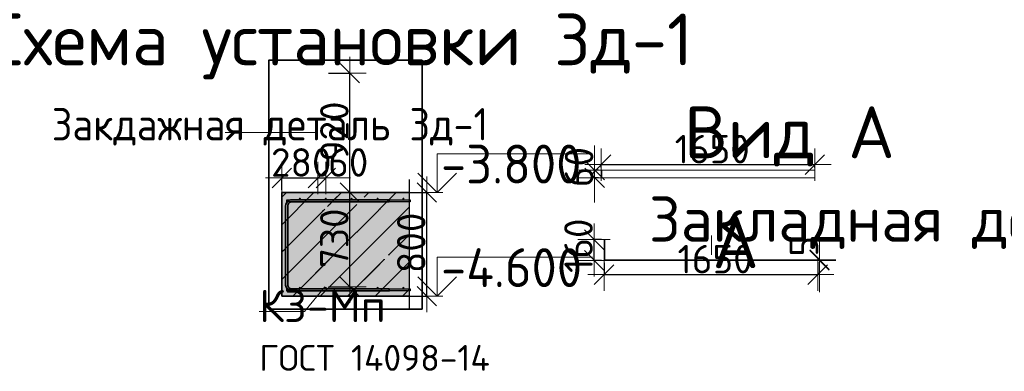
# Model space of a CAD drawing. Header units: millimetres. Extents: x -3725 to 93325, y -74170 to 82591.
# Tile 132 of 133: x 76628 to 84232, y 73065 to 75780. Entities that reach past the tile are written whole.
import ezdxf

# ---------------------------------------------------------------- set-up
doc = ezdxf.new("R2010")
doc.units = ezdxf.units.MM
doc.header["$PDMODE"] = 65
doc.linetypes.add('______11', pattern=[500, 400, -50, 0, -50])
doc.linetypes.add('______5', pattern=[1100, 800, -100, 100, -100])
for name, color, linetype, lineweight in [('Standard', 7, 'Continuous', 25), ('Арм.стержн. Арматура края', 96, 'Continuous', 35), ('Высотная отметки_ общее', 7, 'Continuous', 13), ('Размерная линия_ общее', 7, 'Continuous', 13)]:
    doc.layers.add(name, color=color, linetype=linetype, lineweight=lineweight)
for name, color, linetype, lineweight, true_color in [('Арм.стержн.верхн.зоны У', 7, 'Continuous', 35, 0xecec00), ('Арм.стержн.верхн.зоны Х', 7, 'Continuous', 35, 0x0000c6), ('Арм.стержн.ниж.зоны У', 7, 'Continuous', 35, 0x00b300), ('Арм.стержн.ниж.зоны Х', 7, 'Continuous', 35, 0xc600c6)]:
    doc.layers.add(name, color=color, linetype=linetype, lineweight=lineweight, true_color=true_color)
doc.styles.add('ARIAL', font='ARIAL.TTF')
doc.styles.add('ISOCPEUR', font='ISOCPEUR')
doc.dimstyles.new('DIMSTYLE_19', dxfattribs={"dimtxt": 220, "dimasz": 250, "dimexe": 0, "dimexo": 0.001, "dimgap": 110, "dimtad": 2, "dimdec": 0, "dimrnd": 1, "dimzin": 12, "dimdsep": 46, "dimtxsty": 'ISOCPEUR', "dimblk1": 'ALL_ML_STRICH', "dimblk2": 'ALL_ML_STRICH', "dimsah": 1, "dimcen": 0, "dimse1": 1, "dimse2": 1, "dimclrd": 7, "dimclre": 256, "dimclrt": 7, "dimadec": 0, "dimazin": 0, "dimtfac": 1, "dimtdec": 0, "dimtix": 1, "dimtmove": 2, "dimatfit": 3, "dimfxl": 0, "dimtvp": 1.2, "dimtzin": 0, "dimlwd": 0, "dimlwe": -3, "dimarcsym": 0})
doc.dimstyles.new('DIMSTYLE_3', dxfattribs={"dimtxt": 220, "dimasz": 250, "dimexe": 0, "dimexo": 0, "dimgap": 110, "dimtad": 2, "dimdec": 0, "dimrnd": 5, "dimzin": 12, "dimdsep": 46, "dimtxsty": 'ISOCPEUR', "dimblk1": 'ALL_ML_STRICH', "dimblk2": 'ALL_ML_STRICH', "dimsah": 1, "dimcen": 0, "dimclrd": 7, "dimclre": 256, "dimclrt": 7, "dimadec": 0, "dimazin": 0, "dimtfac": 1, "dimtdec": 0, "dimtix": 1, "dimtmove": 2, "dimatfit": 3, "dimfxl": 0, "dimtzin": 0, "dimlwd": 0, "dimlwe": -3, "dimarcsym": 0})
doc.dimstyles.new('DIMSTYLE_5', dxfattribs={"dimtxt": 220, "dimasz": 250, "dimexe": 0, "dimexo": 0, "dimgap": 110, "dimtad": 2, "dimdec": 0, "dimrnd": 5, "dimzin": 12, "dimdsep": 46, "dimtxsty": 'ISOCPEUR', "dimblk1": 'ALL_ML_STRICH', "dimblk2": 'ALL_ML_STRICH', "dimsah": 1, "dimcen": 0, "dimclrd": 7, "dimclre": 256, "dimclrt": 7, "dimadec": 0, "dimazin": 0, "dimtfac": 1, "dimtdec": 0, "dimtix": 1, "dimtmove": 2, "dimatfit": 3, "dimfxl": 0, "dimtvp": 1.2, "dimtzin": 0, "dimlwd": 0, "dimlwe": -3, "dimarcsym": 0})

# ---------------------------------------------------------------- blocks, each defined once
blk = doc.blocks.new('ALL_ML_STRICH')
at = {"color": 0, "linetype": 'ByBlock', "lineweight": -2}
for p, q in [((0, -0.5), (0, 0.5)), ((-1, 0), (0.5, 0)), ((-0.3, -0.3), (0.3, 0.3))]:
    blk.add_line(p, q, dxfattribs=at)
blk = doc.blocks.new('*D569')
at = {"layer": 'DEFPOINTS', "color": 7, "linetype": 'Continuous', "lineweight": 13, "transparency": 33554687}
for p in [(78991.6, 74445.4), (78991.6, 73717.6), (79178, 73717.6)]:
    blk.add_point(p, dxfattribs=at)
at = {"layer": 'Размерная линия_ общее', "color": 253, "linetype": 'Continuous', "lineweight": -2, "true_color": 0xa0a0a0, "transparency": 33554687}
for p, q in [((79011.6, 74445.4), (79178, 74445.4)), ((79011.6, 73717.6), (79178, 73717.6))]:
    blk.add_line(p, q, dxfattribs=at)
at = {"layer": 'Размерная линия_ общее', "color": 7, "linetype": 'Continuous', "lineweight": -2, "transparency": 33554687}
blk.add_line((79178, 73717.6), (79178, 74445.4), dxfattribs=at)
at = {"layer": 'Размерная линия_ общее', "color": 7, "linetype": 'Continuous', "lineweight": 13, "transparency": 33554687, "xscale": 250, "yscale": 250, "zscale": 250}
for p, rotation in [((79178, 74445.4), 90), ((79178, 73717.6), 270)]:
    blk.add_blockref('ALL_ML_STRICH', p, dxfattribs=dict(at, rotation=rotation))
at = {"layer": 'Размерная линия_ общее', "color": 7, "linetype": 'Continuous', "lineweight": 13, "transparency": 33554687, "insert": (79058, 74092.5), "char_height": 220, "width": 660, "attachment_point": 5, "rotation": 90, "style": 'ISOCPEUR'}
blk.add_mtext('\\A1;{730}', dxfattribs=at)
blk = doc.blocks.new('*D570')
at = {"layer": 'DEFPOINTS', "color": 7, "linetype": 'Continuous', "lineweight": 13, "transparency": 33554687}
for p in [(78991.6, 75367.6), (78991.6, 74445.4), (79178, 74445.4)]:
    blk.add_point(p, dxfattribs=at)
at = {"layer": 'Размерная линия_ общее', "color": 253, "linetype": 'Continuous', "lineweight": -2, "true_color": 0xa0a0a0, "transparency": 33554687}
for p, q in [((79011.6, 75367.6), (79178, 75367.6)), ((79011.6, 74445.4), (79178, 74445.4))]:
    blk.add_line(p, q, dxfattribs=at)
at = {"layer": 'Размерная линия_ общее', "color": 7, "linetype": 'Continuous', "lineweight": -2, "transparency": 33554687}
blk.add_line((79178, 74445.4), (79178, 75367.6), dxfattribs=at)
at = {"layer": 'Размерная линия_ общее', "color": 7, "linetype": 'Continuous', "lineweight": 13, "transparency": 33554687, "xscale": 250, "yscale": 250, "zscale": 250}
for p, rotation in [((79178, 75367.6), 90), ((79178, 74445.4), 270)]:
    blk.add_blockref('ALL_ML_STRICH', p, dxfattribs=dict(at, rotation=rotation))
at = {"layer": 'Размерная линия_ общее', "color": 7, "linetype": 'Continuous', "lineweight": 13, "transparency": 33554687, "insert": (79058, 74917.5), "char_height": 220, "width": 660, "attachment_point": 5, "rotation": 90, "style": 'ISOCPEUR'}
blk.add_mtext('\\A1;{920}', dxfattribs=at)
blk = doc.blocks.new('*D571')
at = {"layer": 'DEFPOINTS', "color": 7, "linetype": 'Continuous', "lineweight": 13, "transparency": 33554687}
for p in [(79547.7, 74445.4), (79547.7, 73645.4), (79772.1, 73645.4)]:
    blk.add_point(p, dxfattribs=at)
at = {"layer": 'Размерная линия_ общее', "color": 253, "linetype": 'Continuous', "lineweight": -2, "true_color": 0xa0a0a0, "transparency": 33554687}
for p, q in [((79567.7, 74445.4), (79772.1, 74445.4)), ((79567.7, 73645.4), (79772.1, 73645.4))]:
    blk.add_line(p, q, dxfattribs=at)
at = {"layer": 'Размерная линия_ общее', "color": 7, "linetype": 'Continuous', "lineweight": -2, "transparency": 33554687}
blk.add_line((79772.1, 73645.4), (79772.1, 74445.4), dxfattribs=at)
at = {"layer": 'Размерная линия_ общее', "color": 7, "linetype": 'Continuous', "lineweight": 13, "transparency": 33554687, "xscale": 250, "yscale": 250, "zscale": 250}
for p, rotation in [((79772.1, 74445.4), 90), ((79772.1, 73645.4), 270)]:
    blk.add_blockref('ALL_ML_STRICH', p, dxfattribs=dict(at, rotation=rotation))
at = {"layer": 'Размерная линия_ общее', "color": 7, "linetype": 'Continuous', "lineweight": 13, "transparency": 33554687, "insert": (79652.1, 74056.4), "char_height": 220, "width": 660, "attachment_point": 5, "rotation": 90, "style": 'ISOCPEUR'}
blk.add_mtext('\\A1;{800}', dxfattribs=at)
blk = doc.blocks.new('*D572')
at = {"layer": 'DEFPOINTS', "color": 7, "linetype": 'Continuous', "lineweight": 13, "transparency": 33554687}
for p in [(78651.6, 74557.7), (78931.6, 74544.2), (78651.6, 74445.4)]:
    blk.add_point(p, dxfattribs=at)
at = {"layer": 'Размерная линия_ общее', "color": 253, "linetype": 'Continuous', "lineweight": -2, "true_color": 0xa0a0a0, "transparency": 33554687}
for p, q in [((78651.6, 74465.4), (78651.6, 74557.7)), ((78931.6, 74557.7), (78931.6, 74557.7))]:
    blk.add_line(p, q, dxfattribs=at)
at = {"layer": 'Размерная линия_ общее', "color": 7, "linetype": 'Continuous', "lineweight": -2, "transparency": 33554687}
blk.add_line((78651.6, 74557.7), (78931.6, 74557.7), dxfattribs=at)
at = {"layer": 'Размерная линия_ общее', "color": 7, "linetype": 'Continuous', "lineweight": 13, "transparency": 33554687, "xscale": 250, "yscale": 250, "zscale": 250, "rotation": 180}
blk.add_blockref('ALL_ML_STRICH', (78651.6, 74557.7), dxfattribs=at)
at = {"layer": 'Размерная линия_ общее', "color": 7, "linetype": 'Continuous', "lineweight": 13, "transparency": 33554687, "xscale": 250, "yscale": 250, "zscale": 250}
blk.add_blockref('ALL_ML_STRICH', (78931.6, 74557.7), dxfattribs=at)
at = {"layer": 'Размерная линия_ общее', "color": 7, "linetype": 'Continuous', "lineweight": 13, "transparency": 33554687, "insert": (78802.6, 74677.7), "char_height": 220, "width": 660, "attachment_point": 5, "style": 'ISOCPEUR'}
blk.add_mtext('\\A1;{280}', dxfattribs=at)
blk = doc.blocks.new('*D573')
at = {"layer": 'DEFPOINTS', "color": 7, "linetype": 'Continuous', "lineweight": 13, "transparency": 33554687}
for p in [(78931.6, 74557.7), (78931.6, 74544.2), (78991.6, 74544.2)]:
    blk.add_point(p, dxfattribs=at)
at = {"layer": 'Размерная линия_ общее', "color": 253, "linetype": 'Continuous', "lineweight": -2, "true_color": 0xa0a0a0, "transparency": 33554687}
for p, q in [((78931.6, 74557.7), (78931.6, 74557.7)), ((78991.6, 74557.7), (78991.6, 74557.7))]:
    blk.add_line(p, q, dxfattribs=at)
at = {"layer": 'Размерная линия_ общее', "color": 7, "linetype": 'Continuous', "lineweight": -2, "transparency": 33554687}
blk.add_line((78931.6, 74557.7), (78991.6, 74557.7), dxfattribs=at)
at = {"layer": 'Размерная линия_ общее', "color": 7, "linetype": 'Continuous', "lineweight": 13, "transparency": 33554687, "xscale": 250, "yscale": 250, "zscale": 250}
blk.add_blockref('ALL_ML_STRICH', (78991.6, 74557.7), dxfattribs=at)
at = {"layer": 'Размерная линия_ общее', "color": 7, "linetype": 'Continuous', "lineweight": 13, "transparency": 33554687, "xscale": 250, "yscale": 250, "zscale": 250, "rotation": 180}
blk.add_blockref('ALL_ML_STRICH', (78931.6, 74557.7), dxfattribs=at)
at = {"layer": 'Размерная линия_ общее', "color": 7, "linetype": 'Continuous', "lineweight": 13, "transparency": 33554687, "insert": (79165.4, 74678), "char_height": 220, "width": 440, "attachment_point": 5, "style": 'ISOCPEUR'}
blk.add_mtext('\\A1;{60}', dxfattribs=at)
blk = doc.blocks.new('COMPLEX_ELEVATIONDIM_4')
at = {"layer": 'Высотная отметки_ общее', "color": 7, "linetype": 'Continuous', "lineweight": 13, "transparency": 33554687}
for p, q in [((79852.1, 74445.4), (79852.1, 74745.4)), ((79852.1, 74745.4), (81052.1, 74745.4)), ((79852.1, 74445.4), (79702.1, 74595.4)), ((79852.1, 74445.4), (80002.1, 74595.4)), ((79852.1, 74445.4), (79852.1, 74445.4)), ((79852.1, 74445.4), (79852.1, 74445.4)), ((79852.1, 74445.4), (79852.1, 74445.4)), ((79852.1, 74445.4), (79852.1, 74445.4)), ((79852.1, 73645.4), (79852.1, 73945.4)), ((79852.1, 73945.4), (81052.1, 73945.4)), ((79852.1, 73645.4), (79702.1, 73795.4)), ((79852.1, 73645.4), (80002.1, 73795.4)), ((79852.1, 73645.4), (79852.1, 73645.4)), ((79852.1, 73645.4), (79852.1, 73645.4)), ((79852.1, 73645.4), (79852.1, 73645.4)), ((79852.1, 73645.4), (79852.1, 73645.4))]:
    blk.add_line(p, q, dxfattribs=at)
for points in [[(79852.1, 74445.4), (79837.1, 74445.4), (79837.1, 74445.4), (79703.2, 74445.4)], [(79852.1, 73645.4), (79812.1, 73645.4), (79812.1, 73645.4), (79703.2, 73645.4)]]:
    blk.add_lwpolyline(points, dxfattribs=at)
at = {"layer": 'Высотная отметки_ общее', "color": 7, "linetype": 'Continuous', "lineweight": 13, "transparency": 33554687, "char_height": 300, "attachment_point": 7, "style": 'ISOCPEUR'}
for s, insert, width in [('\\W0.95;-3.800', (79882.1, 74515.4), 1281.435), ('\\W0.95;-4.600', (79882.1, 73715.4), 1311.684)]:
    blk.add_mtext(s, dxfattribs=dict(at, insert=insert, width=width))
blk = doc.blocks.new('*D575')
at = {"layer": 'DEFPOINTS', "color": 7, "linetype": 'Continuous', "lineweight": 13, "transparency": 33554687}
for p in [(81118.7, 74618.5), (81068.1, 74558.5), (81118.7, 74558.5)]:
    blk.add_point(p, dxfattribs=at)
at = {"layer": 'Размерная линия_ общее', "color": 253, "linetype": 'Continuous', "lineweight": -2, "true_color": 0xa0a0a0, "transparency": 33554687}
for p, q in [((81098.7, 74618.5), (81068.1, 74618.5)), ((81098.7, 74558.5), (81068.1, 74558.5))]:
    blk.add_line(p, q, dxfattribs=at)
at = {"layer": 'Размерная линия_ общее', "color": 7, "linetype": 'Continuous', "lineweight": -2, "transparency": 33554687}
blk.add_line((81068.1, 74558.5), (81068.1, 74618.5), dxfattribs=at)
at = {"layer": 'Размерная линия_ общее', "color": 7, "linetype": 'Continuous', "lineweight": 13, "transparency": 33554687, "xscale": 250, "yscale": 250, "zscale": 250}
for p, rotation in [((81068.1, 74558.5), 270), ((81068.1, 74618.5), 90)]:
    blk.add_blockref('ALL_ML_STRICH', p, dxfattribs=dict(at, rotation=rotation))
at = {"layer": 'Размерная линия_ общее', "color": 7, "linetype": 'Continuous', "lineweight": 13, "transparency": 33554687, "insert": (80947.9, 74642), "char_height": 220, "width": 440, "attachment_point": 5, "rotation": 90, "style": 'ISOCPEUR'}
blk.add_mtext('\\A1;{60}', dxfattribs=at)
blk = doc.blocks.new('*D576')
at = {"layer": 'DEFPOINTS', "color": 7, "linetype": 'Continuous', "lineweight": 13, "transparency": 33554687}
for p in [(81118.7, 74660.7), (81118.7, 74618.5), (82768.7, 74618.5)]:
    blk.add_point(p, dxfattribs=at)
at = {"layer": 'Размерная линия_ общее', "color": 253, "linetype": 'Continuous', "lineweight": -2, "true_color": 0xa0a0a0, "transparency": 33554687}
for p, q in [((81118.7, 74638.5), (81118.7, 74660.7)), ((82768.7, 74638.5), (82768.7, 74660.7))]:
    blk.add_line(p, q, dxfattribs=at)
at = {"layer": 'Размерная линия_ общее', "color": 7, "linetype": 'Continuous', "lineweight": -2, "transparency": 33554687}
blk.add_line((81118.7, 74660.7), (82768.7, 74660.7), dxfattribs=at)
at = {"layer": 'Размерная линия_ общее', "color": 7, "linetype": 'Continuous', "lineweight": 13, "transparency": 33554687, "xscale": 250, "yscale": 250, "zscale": 250, "rotation": 180}
blk.add_blockref('ALL_ML_STRICH', (81118.7, 74660.7), dxfattribs=at)
at = {"layer": 'Размерная линия_ общее', "color": 7, "linetype": 'Continuous', "lineweight": 13, "transparency": 33554687, "xscale": 250, "yscale": 250, "zscale": 250}
blk.add_blockref('ALL_ML_STRICH', (82768.7, 74660.7), dxfattribs=at)
at = {"layer": 'Размерная линия_ общее', "color": 7, "linetype": 'Continuous', "lineweight": 13, "transparency": 33554687, "insert": (81976.7, 74780.7), "char_height": 220, "width": 880, "attachment_point": 5, "style": 'ISOCPEUR'}
blk.add_mtext('\\A1;{1650}', dxfattribs=at)
blk = doc.blocks.new('*D577')
at = {"layer": 'DEFPOINTS', "color": 7, "linetype": 'Continuous', "lineweight": 13, "transparency": 33554687}
for p in [(81140.8, 74081.6), (81063.7, 73921.6), (81140.8, 73921.6)]:
    blk.add_point(p, dxfattribs=at)
at = {"layer": 'Размерная линия_ общее', "color": 253, "linetype": 'Continuous', "lineweight": -2, "true_color": 0xa0a0a0, "transparency": 33554687}
for p, q in [((81120.8, 74081.6), (81063.7, 74081.6)), ((81120.8, 73921.6), (81063.7, 73921.6))]:
    blk.add_line(p, q, dxfattribs=at)
at = {"layer": 'Размерная линия_ общее', "color": 7, "linetype": 'Continuous', "lineweight": -2, "transparency": 33554687}
blk.add_line((81063.7, 73921.6), (81063.7, 74081.6), dxfattribs=at)
at = {"layer": 'Размерная линия_ общее', "color": 7, "linetype": 'Continuous', "lineweight": 13, "transparency": 33554687, "xscale": 250, "yscale": 250, "zscale": 250}
for p, rotation in [((81063.7, 74081.6), 90), ((81063.7, 73921.6), 270)]:
    blk.add_blockref('ALL_ML_STRICH', p, dxfattribs=dict(at, rotation=rotation))
at = {"layer": 'Размерная линия_ общее', "color": 7, "linetype": 'Continuous', "lineweight": 13, "transparency": 33554687, "insert": (80943.7, 74034.6), "char_height": 220, "width": 660, "attachment_point": 5, "rotation": 90, "style": 'ISOCPEUR'}
blk.add_mtext('\\A1;{160}', dxfattribs=at)
blk = doc.blocks.new('*D578')
at = {"layer": 'DEFPOINTS', "color": 7, "linetype": 'Continuous', "lineweight": 13, "transparency": 33554687}
for p in [(81140.8, 73921.6), (82790.8, 73926.6), (81140.8, 73811.3)]:
    blk.add_point(p, dxfattribs=at)
at = {"layer": 'Размерная линия_ общее', "color": 253, "linetype": 'Continuous', "lineweight": -2, "true_color": 0xa0a0a0, "transparency": 33554687}
for p, q in [((81140.8, 73901.6), (81140.8, 73811.3)), ((82790.8, 73906.6), (82790.8, 73811.3))]:
    blk.add_line(p, q, dxfattribs=at)
at = {"layer": 'Размерная линия_ общее', "color": 7, "linetype": 'Continuous', "lineweight": -2, "transparency": 33554687}
blk.add_line((81140.8, 73811.3), (82790.8, 73811.3), dxfattribs=at)
at = {"layer": 'Размерная линия_ общее', "color": 7, "linetype": 'Continuous', "lineweight": 13, "transparency": 33554687, "xscale": 250, "yscale": 250, "zscale": 250, "rotation": 180}
blk.add_blockref('ALL_ML_STRICH', (81140.8, 73811.3), dxfattribs=at)
at = {"layer": 'Размерная линия_ общее', "color": 7, "linetype": 'Continuous', "lineweight": 13, "transparency": 33554687, "xscale": 250, "yscale": 250, "zscale": 250}
blk.add_blockref('ALL_ML_STRICH', (82790.8, 73811.3), dxfattribs=at)
at = {"layer": 'Размерная линия_ общее', "color": 7, "linetype": 'Continuous', "lineweight": 13, "transparency": 33554687, "insert": (81998.8, 73931.3), "char_height": 220, "width": 880, "attachment_point": 5, "style": 'ISOCPEUR'}
blk.add_mtext('\\A1;{1650}', dxfattribs=at)
blk = doc.blocks.new('*D579')
at = {"layer": 'DEFPOINTS', "color": 7, "linetype": 'Continuous', "lineweight": 13, "transparency": 33554687}
for p in [(82790.8, 73926.6), (82790.8, 73921.6), (82804.9, 73921.6)]:
    blk.add_point(p, dxfattribs=at)
at = {"layer": 'Размерная линия_ общее', "color": 7, "linetype": 'Continuous', "lineweight": -2, "transparency": 33554687}
blk.add_line((82804.9, 73921.6), (82804.9, 73926.6), dxfattribs=at)
at = {"layer": 'Размерная линия_ общее', "color": 7, "linetype": 'Continuous', "lineweight": 13, "transparency": 33554687, "xscale": 250, "yscale": 250, "zscale": 250}
for p, rotation in [((82804.9, 73921.6), 270), ((82804.9, 73926.6), 90)]:
    blk.add_blockref('ALL_ML_STRICH', p, dxfattribs=dict(at, rotation=rotation))
at = {"layer": 'Размерная линия_ общее', "color": 7, "linetype": 'Continuous', "lineweight": 13, "transparency": 33554687, "insert": (82685.1, 74030.2), "char_height": 220, "width": 220, "attachment_point": 5, "rotation": 90, "style": 'ISOCPEUR'}
blk.add_mtext('\\A1;{5}', dxfattribs=at)

msp = doc.modelspace()

# ---------------------------------------------------------------- hatches: boundary and pattern name
at = {"layer": 'Standard', "linetype": 'Continuous', "lineweight": 13, "transparency": 33554687}
h = msp.add_hatch(dxfattribs=at)
h.set_pattern_fill('__________539', scale=100, style=0, pattern_type=2)
h.set_pattern_definition([(45, (0, 0), (-212.132, 212.132), [400, -50, 0, -50]), (45, (-106.07, 106.07), (-212.132, 212.132), [800, -100, 100, -100])])
h.paths.add_polyline_path([(79635.3, 74445.4), (78651.6, 74445.4), (78651.6, 73645.4), (79635.3, 73645.4)], flags=0)
at = {"layer": 'Standard', "linetype": 'Continuous', "lineweight": 13, "true_color": 0xc7c7c7, "transparency": 33554687}
msp.add_hatch(color=9, dxfattribs=at).paths.add_polyline_path([(79635.3, 74445.4), (78651.6, 74445.4), (78651.6, 73645.4), (79635.3, 73645.4)])
at = {"layer": 'Арм.стержн.верхн.зоны У', "linetype": 'Continuous', "lineweight": 50, "transparency": 33554687}
for points in [[(78799.6, 74397.4), (78799, 74400.4), (78797.3, 74403), (78794.7, 74404.8), (78791.6, 74405.4), (78788.6, 74404.8), (78786, 74403), (78784.2, 74400.4), (78783.6, 74397.4), (78784.2, 74394.3), (78786, 74391.7), (78788.6, 74390), (78791.6, 74389.4), (78794.7, 74390), (78797.3, 74391.7), (78799, 74394.3)], [(78999.6, 74397.4), (78999, 74400.4), (78997.3, 74403), (78994.7, 74404.8), (78991.6, 74405.4), (78988.6, 74404.8), (78986, 74403), (78984.2, 74400.4), (78983.6, 74397.4), (78984.2, 74394.3), (78986, 74391.7), (78988.6, 74390), (78991.6, 74389.4), (78994.7, 74390), (78997.3, 74391.7), (78999, 74394.3)], [(79199.6, 74397.4), (79199, 74400.4), (79197.3, 74403), (79194.7, 74404.8), (79191.6, 74405.4), (79188.6, 74404.8), (79186, 74403), (79184.2, 74400.4), (79183.6, 74397.4), (79184.2, 74394.3), (79186, 74391.7), (79188.6, 74390), (79191.6, 74389.4), (79194.7, 74390), (79197.3, 74391.7), (79199, 74394.3)], [(79399.6, 74397.4), (79399, 74400.4), (79397.3, 74403), (79394.7, 74404.8), (79391.6, 74405.4), (79388.6, 74404.8), (79386, 74403), (79384.2, 74400.4), (79383.6, 74397.4), (79384.2, 74394.3), (79386, 74391.7), (79388.6, 74390), (79391.6, 74389.4), (79394.7, 74390), (79397.3, 74391.7), (79399, 74394.3)], [(79599.6, 74397.4), (79599, 74400.4), (79597.3, 74403), (79594.7, 74404.8), (79591.6, 74405.4), (79588.6, 74404.8), (79586, 74403), (79584.2, 74400.4), (79583.6, 74397.4), (79584.2, 74394.3), (79586, 74391.7), (79588.6, 74390), (79591.6, 74389.4), (79594.7, 74390), (79597.3, 74391.7), (79599, 74394.3)]]:
    msp.add_hatch(color=41, dxfattribs=at).paths.add_polyline_path(points)
at = {"layer": 'Арм.стержн.ниж.зоны У', "linetype": 'Continuous', "lineweight": 50, "transparency": 33554687}
for points in [[(78799.6, 73709.4), (78799, 73712.4), (78797.3, 73715), (78794.7, 73716.8), (78791.6, 73717.4), (78788.6, 73716.8), (78786, 73715), (78784.2, 73712.4), (78783.6, 73709.4), (78784.2, 73706.3), (78786, 73703.7), (78788.6, 73702), (78791.6, 73701.4), (78794.7, 73702), (78797.3, 73703.7), (78799, 73706.3)], [(78999.6, 73709.4), (78999, 73712.4), (78997.3, 73715), (78994.7, 73716.8), (78991.6, 73717.4), (78988.6, 73716.8), (78986, 73715), (78984.2, 73712.4), (78983.6, 73709.4), (78984.2, 73706.3), (78986, 73703.7), (78988.6, 73702), (78991.6, 73701.4), (78994.7, 73702), (78997.3, 73703.7), (78999, 73706.3)], [(79199.6, 73709.4), (79199, 73712.4), (79197.3, 73715), (79194.7, 73716.8), (79191.6, 73717.4), (79188.6, 73716.8), (79186, 73715), (79184.2, 73712.4), (79183.6, 73709.4), (79184.2, 73706.3), (79186, 73703.7), (79188.6, 73702), (79191.6, 73701.4), (79194.7, 73702), (79197.3, 73703.7), (79199, 73706.3)], [(79399.6, 73709.4), (79399, 73712.4), (79397.3, 73715), (79394.7, 73716.8), (79391.6, 73717.4), (79388.6, 73716.8), (79386, 73715), (79384.2, 73712.4), (79383.6, 73709.4), (79384.2, 73706.3), (79386, 73703.7), (79388.6, 73702), (79391.6, 73701.4), (79394.7, 73702), (79397.3, 73703.7), (79399, 73706.3)], [(79599.6, 73709.4), (79599, 73712.4), (79597.3, 73715), (79594.7, 73716.8), (79591.6, 73717.4), (79588.6, 73716.8), (79586, 73715), (79584.2, 73712.4), (79583.6, 73709.4), (79584.2, 73706.3), (79586, 73703.7), (79588.6, 73702), (79591.6, 73701.4), (79594.7, 73702), (79597.3, 73703.7), (79599, 73706.3)]]:
    msp.add_hatch(color=41, dxfattribs=at).paths.add_polyline_path(points)

# ---------------------------------------------------------------- linework, layer by layer
at = {"layer": 'Standard', "color": 7, "linetype": 'Continuous', "lineweight": 13, "transparency": 33554687}
for p, q in [((78931.6, 74909.8), (78215.5, 74909.8)), ((81970.6, 74114.3), (81970.6, 73964.3))]:
    msp.add_line(p, q, dxfattribs=at)
at = {"layer": 'Standard', "color": 7, "linetype": 'Continuous', "lineweight": 25, "transparency": 33554687}
msp.add_line((79635.3, 74545.4), (79635.3, 73545.4), dxfattribs=at)
msp.add_line((79635.3, 74545.4), (79635.3, 73545.4), dxfattribs=at)
at = {"layer": 'Standard', "color": 7, "linetype": 'Continuous', "lineweight": 35, "transparency": 33554687}
for p, q in [((78651.6, 74445.4), (78651.6, 73645.4)), ((79635.3, 74445.4), (78651.6, 74445.4)), ((78651.6, 74445.4), (78651.6, 73645.4)), ((79635.3, 74445.4), (78651.6, 74445.4)), ((78651.6, 73645.4), (79635.3, 73645.4)), ((78651.6, 73645.4), (79635.3, 73645.4))]:
    msp.add_line(p, q, dxfattribs=at)
at = {"layer": 'Standard', "color": 253, "linetype": '______11', "lineweight": 13, "true_color": 0xababab, "transparency": 33554687}
for p, q in [((78651.6, 74409), (78688, 74445.4)), ((78651.6, 73984.7), (79112.3, 74445.4)), ((78736.5, 73645.4), (79536.5, 74445.4)), ((79160.8, 73645.4), (79635.3, 74119.9)), ((79585.1, 73645.4), (79635.3, 73695.6))]:
    msp.add_line(p, q, dxfattribs=at)
at = {"layer": 'Standard', "color": 253, "linetype": '______5', "lineweight": 13, "true_color": 0xababab, "transparency": 33554687}
for p, q in [((78651.6, 74196.9), (78900.1, 74445.4)), ((78651.6, 73772.6), (79324.4, 74445.4)), ((78948.7, 73645.4), (79635.3, 74332)), ((79372.9, 73645.4), (79635.3, 73907.8))]:
    msp.add_line(p, q, dxfattribs=at)
at = {"layer": 'Standard', "color": 7, "linetype": 'Continuous', "lineweight": 35, "transparency": 33554687}
msp.add_lwpolyline([(78551.6, 73545.4), (79735.3, 73545.4), (79735.3, 75467.6), (78551.6, 75467.6), (78551.6, 73545.4)], dxfattribs=at)
at = {"layer": 'Standard', "color": 7, "linetype": 'Continuous', "lineweight": 13, "transparency": 33554687}
for points in [[(81118.7, 74618.5), (82768.7, 74618.5), (82768.7, 74558.5), (81118.7, 74558.5), (81118.7, 74618.5)], [(81118.7, 74618.5), (81123.7, 74618.5), (81123.7, 74558.5), (81118.7, 74558.5), (81118.7, 74618.5)], [(81140.8, 74081.6), (81140.8, 73924.6), (81140.8, 73921.6), (82790.8, 73921.6), (82790.8, 73926.6), (81145.8, 73926.6), (81145.8, 74081.6), (81140.8, 74081.6)]]:
    msp.add_lwpolyline(points, close=True, dxfattribs=at)
msp.add_lwpolyline([(78983.5, 73717.6), (78826.3, 73527.8), (78476.3, 73527.8)], dxfattribs=at)
at = {"layer": 'Арм.стержн. Арматура края', "color": 41, "linetype": 'Continuous', "lineweight": 35, "transparency": 33554687}
msp.add_lwpolyline([(79481.6, 74373.4), (78728.4, 74373.4), (78722.6, 74372.6), (78716.8, 74370.6), (78711.4, 74367.6), (78707, 74364), (78703.4, 74359.6), (78700.4, 74354.2), (78698.4, 74348.4), (78697.6, 74342.6), (78697.6, 73732.2), (78698.4, 73726.4), (78700.4, 73720.5), (78703.4, 73715.1), (78707, 73710.8), (78711.4, 73707.1), (78716.8, 73704.1), (78722.6, 73702.2), (78728.4, 73701.4), (79481.6, 73701.4), (79481.6, 73685.4), (78727.3, 73685.4), (78719, 73686.5), (78710.3, 73689.4), (78702.3, 73693.9), (78695.7, 73699.4), (78690.1, 73706), (78685.7, 73714), (78682.8, 73722.7), (78681.6, 73731.1), (78681.6, 74343.7), (78682.8, 74352), (78685.7, 74360.7), (78690.1, 74368.7), (78695.7, 74375.3), (78702.3, 74380.9), (78710.3, 74385.3), (78719, 74388.2), (78727.3, 74389.4), (79481.6, 74389.4), (79481.6, 74373.4)], dxfattribs=at)
msp.add_lwpolyline([(79481.6, 74373.4), (78728.4, 74373.4), (78722.6, 74372.6), (78716.8, 74370.6), (78711.4, 74367.6), (78707, 74364), (78703.4, 74359.6), (78700.4, 74354.2), (78698.4, 74348.4), (78697.6, 74342.6), (78697.6, 73732.2), (78698.4, 73726.4), (78700.4, 73720.5), (78703.4, 73715.1), (78707, 73710.8), (78711.4, 73707.1), (78716.8, 73704.1), (78722.6, 73702.2), (78728.4, 73701.4), (79481.6, 73701.4), (79481.6, 73685.4), (78727.3, 73685.4), (78719, 73686.5), (78710.3, 73689.4), (78702.3, 73693.9), (78695.7, 73699.4), (78690.1, 73706), (78685.7, 73714), (78682.8, 73722.7), (78681.6, 73731.1), (78681.6, 74343.7), (78682.8, 74352), (78685.7, 74360.7), (78690.1, 74368.7), (78695.7, 74375.3), (78702.3, 74380.9), (78710.3, 74385.3), (78719, 74388.2), (78727.3, 74389.4), (79481.6, 74389.4), (79481.6, 74373.4)], dxfattribs=at)
at = {"layer": 'Арм.стержн.верхн.зоны У', "color": 52, "linetype": 'Continuous', "lineweight": 25, "transparency": 33554687}
msp.add_line((78651.6, 74445.4), (78651.6, 74445.4), dxfattribs=at)
at = {"layer": 'Арм.стержн.верхн.зоны Х', "color": 52, "linetype": 'Continuous', "lineweight": 25, "transparency": 33554687}
msp.add_line((78651.6, 74445.4), (78651.6, 74445.4), dxfattribs=at)
at = {"layer": 'Арм.стержн.верхн.зоны Х', "color": 41, "linetype": 'Continuous', "lineweight": 25, "transparency": 33554687}
msp.add_lwpolyline([(79643.3, 74373.4), (78691.6, 74373.4), (78691.6, 74389.4), (79643.3, 74389.4), (79643.3, 74373.4)], dxfattribs=at)
msp.add_lwpolyline([(79643.3, 74373.4), (78691.6, 74373.4), (78691.6, 74389.4), (79643.3, 74389.4), (79643.3, 74373.4)], dxfattribs=at)
at = {"layer": 'Арм.стержн.ниж.зоны У', "color": 52, "linetype": 'Continuous', "lineweight": 25, "transparency": 33554687}
msp.add_line((78651.6, 73645.4), (78651.6, 73645.4), dxfattribs=at)
at = {"layer": 'Арм.стержн.ниж.зоны Х', "color": 52, "linetype": 'Continuous', "lineweight": 25, "transparency": 33554687}
msp.add_line((78651.6, 73645.4), (78651.6, 73645.4), dxfattribs=at)
at = {"layer": 'Арм.стержн.ниж.зоны Х', "color": 41, "linetype": 'Continuous', "lineweight": 25, "transparency": 33554687}
msp.add_lwpolyline([(79643.3, 73685.4), (78691.6, 73685.4), (78691.6, 73701.4), (79643.3, 73701.4), (79643.3, 73685.4)], dxfattribs=at)
msp.add_lwpolyline([(79643.3, 73685.4), (78691.6, 73685.4), (78691.6, 73701.4), (79643.3, 73701.4), (79643.3, 73685.4)], dxfattribs=at)

# ---------------------------------------------------------------- block references
at = {"layer": 'Высотная отметки_ общее', "color": 7, "linetype": 'Continuous', "lineweight": 13, "transparency": 33554687}
msp.add_blockref('COMPLEX_ELEVATIONDIM_4', (0, 0), dxfattribs=at)

# ---------------------------------------------------------------- texts
at = {"layer": 'Standard', "color": 7, "linetype": 'Continuous', "lineweight": 13, "transparency": 33554687, "style": 'ISOCPEUR'}
for s, insert, char_height, width, attachment_point in [('\\A1;{\\fISOCPEUR|i0|b0;\\H400.000000;\\W1.000000;\\C7;Схема установки Зд-1}\\P', (79108.8, 75573.3), 400, 5814.464, 5), ('\\A1;{\\fISOCPEUR|i0|b0;\\H250.000000;\\W0.909091;\\C7;Закдажная деталь Зд-1}\\P', (78561, 74953.1), 250, 3565.268, 5), ('\\A1;{\\fISOCPEUR|i0|b0;\\H400.000000;\\W1.000000;\\C7;Вид А}\\P', (81759.8, 74879), 400, 1669.744, 4), ('\\A1;{\\fISOCPEUR|i0|b0;\\H350.000000;\\W1.000000;\\C7;Закладная деталь Зд-1}\\P', (81487.5, 74212.6), 350, 5420.455, 4), ('\\A1;{\\fISOCPEUR|i0|b0;\\H400.000000;\\W1.000000;\\C7;А}\\P', (81977.3, 74061), 400, 523.636, 4)]:
    msp.add_mtext(s, dxfattribs=dict(at, insert=insert, char_height=char_height, width=width, attachment_point=attachment_point))
at = {"layer": 'Standard', "color": 7, "linetype": 'Continuous', "lineweight": 13, "transparency": 33554687, "insert": (78477.7, 73695), "char_height": 250, "width": 2219.107, "attachment_point": 1, "line_spacing_factor": 1.024096, "style": 'ARIAL'}
msp.add_mtext('\\A1;{\\fISOCPEUR|i0|b0;\\H250.000000;\\W1.000000;\\C7;К3-Мп}\\P{\\fISOCPEUR|i0|b0;\\H200.000000;\\W1.000000;\\C7;ГОСТ 14098-14}\\P', dxfattribs=at)

# ---------------------------------------------------------------- dimensions: what is measured, and where the dimension line sits
at = {"layer": 'Размерная линия_ общее', "color": 7, "linetype": 'Continuous', "lineweight": 13, "transparency": 33554687}
for base, p1, p2, dimstyle, picture, middle in [((79178, 75367.6), (79011.6, 74445.4), (79011.6, 75367.6), 'DIMSTYLE_3', '*D570', (79058, 74917.5)), ((81068.1, 74618.5), (81098.7, 74558.5), (81098.7, 74618.5), 'DIMSTYLE_5', '*D575', (80947.9, 74642)), ((79178, 74445.4), (79011.6, 73717.6), (79011.6, 74445.4), 'DIMSTYLE_3', '*D569', (79058, 74092.5)), ((79772.1, 74445.4), (79567.7, 73645.4), (79567.7, 74445.4), 'DIMSTYLE_3', '*D571', (79652.1, 74056.4)), ((81063.7, 74081.6), (81120.8, 73921.6), (81120.8, 74081.6), 'DIMSTYLE_5', '*D577', (80943.7, 74034.6)), ((82804.9, 73926.6), (82790.8, 73921.6), (82790.8, 73926.6), 'DIMSTYLE_19', '*D579', (82685.1, 74030.2))]:
    dim = msp.add_linear_dim(base=base, p1=p1, p2=p2, angle=90, dimstyle=dimstyle, override={"dimpost": '<>', "dimclrd": 7, "dimclre": 253, "dimclrt": 7, "dimlwd": 0, "dimlwe": 65533}, dxfattribs=at)
    dim.commit()
    dim.dimension.update_dxf_attribs({"geometry": picture, "text_midpoint": middle, "dimtype": 160})
for base, p1, p2, dimstyle, picture, middle in [((82768.7, 74660.7), (81118.7, 74638.5), (82768.7, 74638.5), 'DIMSTYLE_3', '*D576', (81976.7, 74780.7)), ((78931.6, 74557.7), (78651.6, 74465.4), (78931.6, 74557.7), 'DIMSTYLE_5', '*D572', (78802.6, 74677.7)), ((78991.6, 74557.7), (78931.6, 74557.7), (78991.6, 74557.7), 'DIMSTYLE_5', '*D573', (79165.4, 74678)), ((82790.8, 73811.3), (81140.8, 73901.6), (82790.8, 73906.6), 'DIMSTYLE_3', '*D578', (81998.8, 73931.3))]:
    dim = msp.add_linear_dim(base=base, p1=p1, p2=p2, dimstyle=dimstyle, override={"dimpost": '<>', "dimclrd": 7, "dimclre": 253, "dimclrt": 7, "dimlwd": 0, "dimlwe": 65533}, dxfattribs=at)
    dim.commit()
    dim.dimension.update_dxf_attribs({"geometry": picture, "text_midpoint": middle, "dimtype": 160})

doc.saveas('drawing.dxf')
